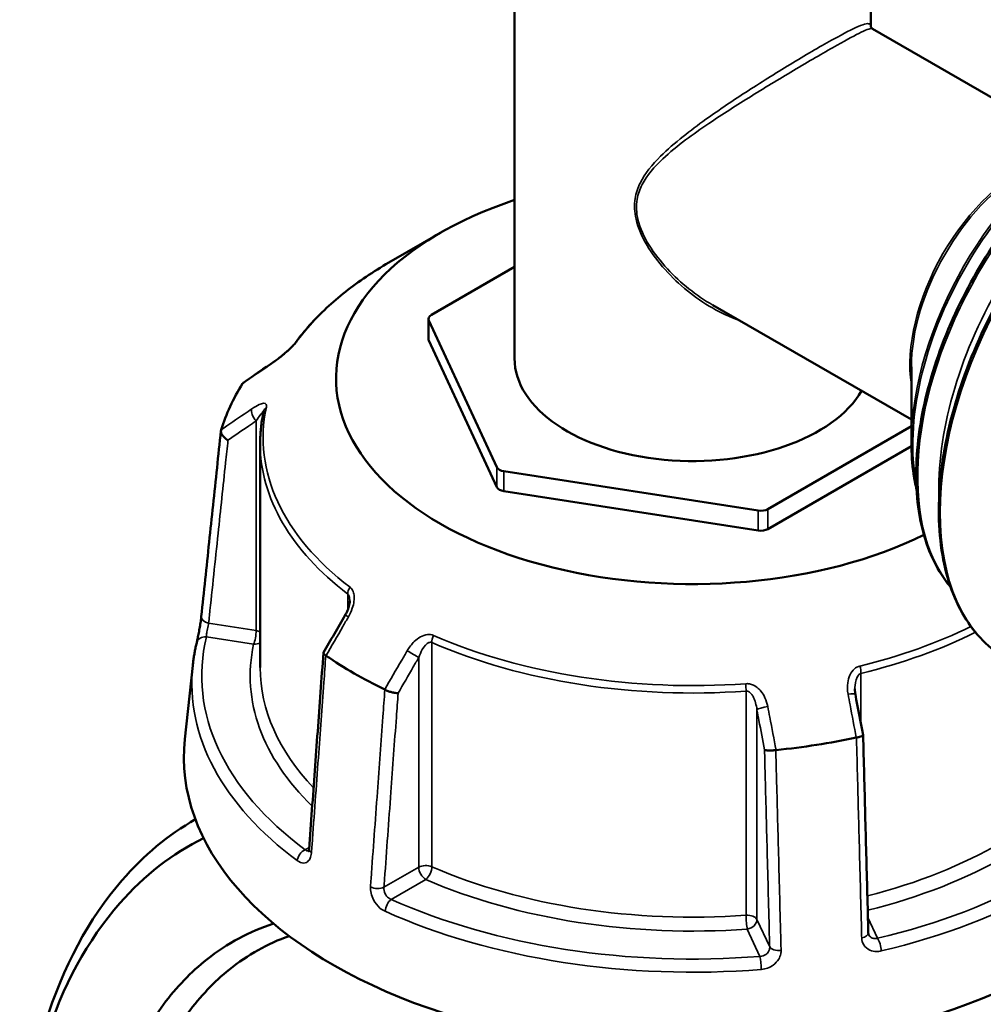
# Model space of a CAD drawing. Header units: millimetres. Extents: x 0 to 926, y 0 to 961.
# Tile 14 of 16: x 661 to 757, y 812 to 911. Entities that reach past the tile are written whole.
import ezdxf

# ---------------------------------------------------------------- set-up
doc = ezdxf.new("R2010")
doc.units = ezdxf.units.MM
doc.layers.add('Visible (ANSI)', color=7, linetype='Continuous', lineweight=50)
doc.layers.add('Visible Narrow (ANSI)', color=7, linetype='Continuous', lineweight=35)

msp = doc.modelspace()

# ---------------------------------------------------------------- linework, layer by layer
at = {"layer": 'Visible (ANSI)'}
for p, q in [((710.237, 917.871), (710.237, 876.787)), ((745.937, 917.871), (745.937, 910.092)), ((766.008, 898.351), (746.102, 909.844)), ((702.809, 889.381), (697.641, 886.397)), ((710.237, 885.955), (701.894, 881.138)), ((750.008, 870.639), (730.102, 882.131)), ((701.601, 878.729), (701.601, 880.729)), ((701.635, 880.58), (708.464, 865.866)), ((701.635, 878.58), (708.464, 863.865)), ((750.008, 875.93), (750.008, 868.331)), ((735.623, 861.664), (750.008, 869.969)), ((684.737, 868.242), (684.737, 845.76)), ((735.623, 859.664), (750.01, 867.97)), ((709.171, 865.457), (734.657, 861.515)), ((709.171, 863.457), (734.657, 859.514)), ((677.978, 845.991), (677.185, 838.6)), ((678.241, 830.552), (678.197, 830.527))]:
    msp.add_line(p, q, dxfattribs=at)
for centre, major_axis, ratio, start_param, end_param in [((728.087, 874.786), (-35.749, 0), 0.57735, 5.235194, 8.559433), ((702.601, 880.729), (-1, 0), 0.57735, 5.497787, 6.544985), ((702.601, 878.729), (-1, 0), 0.57735, 0, 0.261799), ((11632.776, -9749.281), (-14681.182, 6105.926), 0.781167, 5.814792, 5.815074), ((728.087, 876.787), (17.85, 0), 0.57735, 3.141593, 5.960641), ((728.087, 864.784), (-47.999, 0), 0.57735, 5.934582, 6.10819), ((709.43, 866.015), (-1, 0), 0.57735, 0.261799, 1.308997), ((709.43, 864.015), (-1, 0), 0.57735, 0.261799, 1.308997), ((734.916, 862.072), (-1, 0), 0.57735, 1.308997, 2.356194), ((734.916, 860.072), (-1, 0), 0.57735, 1.308997, 2.356194), ((8677.315, -3798.517), (-8000.893, -13857.955), 0.577385, 4.710226, 4.710498), ((728.087, 864.784), (-47.999, 0), 0.57735, 0.698594, 0.872202), ((-2139.686, -2076.098), (-2409.457, 15580.337), 0.211644, 4.867779, 4.868046), ((728.087, 836.778), (51, 0), 0.57735, 3.079689, 6.236566), ((728.087, 864.784), (-47.999, 0), 0.57735, 1.745791, 1.9194)]:
    msp.add_ellipse(centre, major_axis=major_axis, ratio=ratio, start_param=start_param, end_param=end_param, dxfattribs=at)
for points, knots in [([(746.102, 909.844), (746.08, 909.857), (746.056, 909.874), (746.012, 909.917), (745.994, 909.941), (745.965, 909.988), (745.955, 910.011), (745.943, 910.048), (745.94, 910.063), (745.937, 910.084), (745.937, 910.09), (745.937, 910.092)], [9.3600345, 9.3600345, 9.3600345, 9.3600345, 9.4037193, 9.4037193, 9.4474042, 9.4474042, 9.491089, 9.491089, 9.5347738, 9.5347738, 9.5784587, 9.5784587, 9.5784587, 9.5784587]), ([(753.946, 853.836), (753.536, 854.32), (753.16, 854.846), (751.798, 857.11), (751.103, 859.162), (750.401, 863.803), (750.407, 866.403), (751.126, 871.866), (751.841, 874.729), (753.902, 880.425), (755.247, 883.257), (758.431, 888.609), (760.27, 891.128), (764.26, 895.602), (766.41, 897.557), (770.813, 900.702), (773.066, 901.892), (777.448, 903.371), (779.58, 903.662), (781.878, 903.446), (782.206, 903.401), (782.528, 903.342)], [4.131017, 4.131017, 4.131017, 4.131017, 4.236488, 4.236488, 4.553095, 4.553095, 4.875486, 4.875486, 5.198296, 5.198296, 5.520616, 5.520616, 5.842752, 5.842752, 6.165131, 6.165131, 6.487996, 6.487996, 6.810029, 6.810029, 6.864557, 6.864557, 6.864557, 6.864557]), ([(759.534, 846.663), (757.827, 847.649), (756.39, 849.097), (754.182, 852.781), (753.422, 855.03), (752.659, 860.118), (752.668, 862.966), (753.46, 868.95), (754.245, 872.086), (756.506, 878.326), (757.981, 881.428), (761.472, 887.291), (763.487, 890.05), (767.859, 894.951), (770.214, 897.091), (775.036, 900.534), (777.502, 901.836), (782.297, 903.455), (784.628, 903.774), (788.502, 903.41), (790.111, 902.911), (791.534, 902.089)], [3.926991, 3.926991, 3.926991, 3.926991, 4.23737, 4.23737, 4.554304, 4.554304, 4.876498, 4.876498, 5.199061, 5.199061, 5.521175, 5.521175, 5.843122, 5.843122, 6.165292, 6.165292, 6.487906, 6.487906, 6.809768, 6.809768, 7.068583, 7.068583, 7.068583, 7.068583]), ([(697.641, 886.397), (696.852, 885.942), (696.092, 885.468), (694.636, 884.486), (693.939, 883.978), (692.613, 882.931), (691.984, 882.391), (690.796, 881.283), (690.238, 880.714), (689.197, 879.551), (688.714, 878.956), (688.27, 878.349)], [3.1415927, 3.1415927, 3.1415927, 3.1415927, 3.2187165, 3.2187165, 3.2958403, 3.2958403, 3.3729641, 3.3729641, 3.4500879, 3.4500879, 3.5272117, 3.5272117, 3.5272117, 3.5272117]), ([(688.27, 878.349), (688.251, 878.324), (688.227, 878.292), (688.158, 878.209), (688.111, 878.156), (687.992, 878.025), (687.915, 877.945), (687.726, 877.757), (687.61, 877.647), (687.334, 877.396), (687.171, 877.256), (686.85, 876.991), (686.691, 876.866), (686.404, 876.65), (686.274, 876.557), (686.151, 876.472)], [0, 0, 0, 0, 0.0244874, 0.0244874, 0.055663, 0.055663, 0.0953684, 0.0953684, 0.1476219, 0.1476219, 0.2167051, 0.2167051, 0.2857883, 0.2857883, 0.345416, 0.345416, 0.345416, 0.345416]), ([(685.084, 871.472), (685.038, 871.259), (684.996, 871.044), (684.922, 870.615), (684.89, 870.4), (684.835, 869.969), (684.811, 869.754), (684.774, 869.322), (684.76, 869.106), (684.742, 868.674), (684.737, 868.458), (684.737, 868.242)], [3.8031711, 3.8031711, 3.8031711, 3.8031711, 3.8279351, 3.8279351, 3.852699, 3.852699, 3.8774629, 3.8774629, 3.9022269, 3.9022269, 3.9269908, 3.9269908, 3.9269908, 3.9269908]), ([(678.834, 850.88), (678.966, 852.123), (679.097, 853.366), (679.359, 855.851), (679.49, 857.094), (679.753, 859.58), (679.884, 860.823), (680.147, 863.309), (680.278, 864.552), (680.54, 867.037), (680.672, 868.28), (680.803, 869.523)], [1.204615, 1.204615, 1.204615, 1.204615, 1.67053, 1.67053, 2.136446, 2.136446, 2.602361, 2.602361, 3.068276, 3.068276, 3.534191, 3.534191, 3.534191, 3.534191]), ([(681.508, 868.574), (681.507, 868.575), (681.505, 868.576), (681.39, 868.64), (681.282, 868.716), (681.092, 868.883), (681.01, 868.974), (680.883, 869.161), (680.839, 869.257), (680.795, 869.437), (680.795, 869.52), (680.817, 869.594)], [-0.1537126, -0.1537126, -0.1537126, -0.1537126, -0.1532374, -0.1532374, -0.1140917, -0.1140917, -0.0754562, -0.0754562, -0.036958, -0.036958, 0, 0, 0, 0]), ([(750.534, 863.622), (750.412, 864.124), (750.311, 864.643), (750.082, 866.18), (750.008, 867.235), (750.008, 868.331)], [4.4715988, 4.4715988, 4.4715988, 4.4715988, 4.5553093, 4.5553093, 4.712389, 4.712389, 4.712389, 4.712389]), ([(693.712, 852.454), (693.712, 852.381), (693.706, 852.297), (693.68, 852.119), (693.661, 852.024), (693.61, 851.83), (693.578, 851.731), (693.504, 851.532), (693.462, 851.432), (693.368, 851.233), (693.316, 851.135), (693.261, 851.038)], [0.1380118, 0.1380118, 0.1380118, 0.1380118, 0.1794926, 0.1794926, 0.2209734, 0.2209734, 0.2624542, 0.2624542, 0.303935, 0.303935, 0.3454158, 0.3454158, 0.3454158, 0.3454158]), ([(678.371, 848.255), (678.394, 848.352), (678.421, 848.473), (678.483, 848.76), (678.518, 848.93), (678.59, 849.294), (678.626, 849.488), (678.694, 849.876), (678.726, 850.071), (678.781, 850.438), (678.804, 850.612), (678.826, 850.806), (678.831, 850.844), (678.834, 850.88)], [0, 0, 0, 0, 0.0559614, 0.0559614, 0.1169179, 0.1169179, 0.1785785, 0.1785785, 0.2397459, 0.2397459, 0.2998994, 0.2998994, 0.3148135, 0.3148135, 0.3148135, 0.3148135]), ([(677.978, 845.991), (677.995, 846.143), (678.013, 846.294), (678.053, 846.597), (678.076, 846.748), (678.124, 847.05), (678.15, 847.201), (678.206, 847.503), (678.236, 847.653), (678.301, 847.954), (678.335, 848.105), (678.371, 848.255)], [2.41809785, 2.41809785, 2.41809785, 2.41809785, 2.43322079, 2.43322079, 2.44834374, 2.44834374, 2.46346668, 2.46346668, 2.47858963, 2.47858963, 2.49371257, 2.49371257, 2.49371257, 2.49371257]), ([(691.074, 847.245), (690.978, 845.932), (690.883, 844.62), (690.692, 841.995), (690.596, 840.683), (690.405, 838.058), (690.309, 836.745), (690.118, 834.121), (690.022, 832.808), (689.831, 830.183), (689.736, 828.871), (689.64, 827.558)], [0.578743, 0.578743, 0.578743, 0.578743, 1.042455, 1.042455, 1.506168, 1.506168, 1.96988, 1.96988, 2.433592, 2.433592, 2.897305, 2.897305, 2.897305, 2.897305]), ([(691.315, 846.972), (691.236, 847.023), (691.175, 847.072), (691.091, 847.166), (691.071, 847.209), (691.075, 847.258), (691.079, 847.27), (691.085, 847.281)], [-0.15359492, -0.15359492, -0.15359492, -0.15359492, -0.11655078, -0.11655078, -0.07796289, -0.07796289, -0.06473026, -0.06473026, -0.06473026, -0.06473026]), ([(698.562, 843.206), (698.561, 843.206), (698.56, 843.206), (698.474, 843.203), (698.375, 843.21), (698.155, 843.24), (698.037, 843.264), (697.793, 843.328), (697.67, 843.368), (697.437, 843.456), (697.331, 843.504), (697.237, 843.554)], [-0.1537126, -0.1537126, -0.1537126, -0.1537126, -0.1532373, -0.1532373, -0.1140917, -0.1140917, -0.0754559, -0.0754559, -0.0369579, -0.0369579, 0, 0, 0, 0]), ([(744.4, 843.098), (744.393, 843.133), (744.387, 843.169), (744.376, 843.24), (744.371, 843.275), (744.363, 843.346), (744.36, 843.382), (744.354, 843.452), (744.352, 843.487), (744.35, 843.557), (744.349, 843.592), (744.349, 843.626)], [0, 0, 0, 0, 0.01460455, 0.01460455, 0.02920911, 0.02920911, 0.04381366, 0.04381366, 0.05841822, 0.05841822, 0.07302277, 0.07302277, 0.07302277, 0.07302277]), ([(745.172, 839.009), (745.174, 838.999), (745.171, 838.988), (745.15, 838.951), (745.114, 838.923), (744.997, 838.867), (744.918, 838.839), (744.73, 838.787), (744.623, 838.764), (744.507, 838.743)], [-0.130813, -0.130813, -0.130813, -0.130813, -0.1140917, -0.1140917, -0.0754562, -0.0754562, -0.036958, -0.036958, 0, 0, 0, 0]), ([(745.694, 819.149), (745.659, 820.473), (745.624, 821.797), (745.555, 824.444), (745.52, 825.767), (745.45, 828.414), (745.416, 829.738), (745.346, 832.385), (745.311, 833.708), (745.242, 836.356), (745.207, 837.679), (745.172, 839.003)], [1.204615, 1.204615, 1.204615, 1.204615, 1.665167, 1.665167, 2.125719, 2.125719, 2.58627, 2.58627, 3.046822, 3.046822, 3.507374, 3.507374, 3.507374, 3.507374]), ([(736.419, 837.492), (736.298, 837.476), (736.174, 837.463), (735.932, 837.449), (735.815, 837.446), (735.607, 837.452), (735.517, 837.46), (735.373, 837.486), (735.32, 837.503), (735.289, 837.524), (735.289, 837.524), (735.288, 837.525)], [-0.153595, -0.153595, -0.153595, -0.153595, -0.1165508, -0.1165508, -0.0779628, -0.0779628, -0.039237, -0.039237, 0, 0, 0.0004763, 0.0004763, 0.0004763, 0.0004763]), ([(678.242, 830.549), (675.531, 828.99), (673.052, 826.929), (667.558, 820.591), (664.947, 815.72), (661.728, 805.373), (660.873, 800.105), (660.677, 794.559), (660.647, 793.715), (660.632, 792.864), (660.633, 792.008)], [0.7804091, 0.7804091, 0.7804091, 0.7804091, 1.0154019, 1.0154019, 1.3737901, 1.3737901, 1.6774634, 1.6774634, 1.6774634, 1.7236739, 1.7236739, 1.7236739, 1.7236739]), ([(691.711, 727.069), (690.548, 727.883), (689.398, 728.759), (684.553, 732.753), (681.028, 736.443), (675.953, 743.066), (674.186, 745.685), (670.931, 751.178), (669.442, 754.053), (666.695, 760.174), (665.46, 763.433), (663.392, 770.043), (662.56, 773.396), (660.899, 782.397), (660.474, 788.032), (660.685, 793.39), (660.897, 798.748), (661.746, 803.827), (664.902, 813.789), (667.446, 818.466), (673.11, 824.92), (675.945, 827.123), (679.06, 828.668)], [-3.05148, -3.05148, -3.05148, -3.05148, -2.964022, -2.964022, -2.677519, -2.677519, -2.508988, -2.508988, -2.340458, -2.340458, -2.160797, -2.160797, -1.981137, -1.981137, -1.677463, -1.677463, -1.677463, -1.37379, -1.37379, -1.015402, -1.015402, -0.742981, -0.742981, -0.742981, -0.742981]), ([(689.64, 827.558), (689.637, 827.511), (689.63, 827.469), (689.616, 827.403), (689.609, 827.378), (689.596, 827.345), (689.592, 827.338), (689.592, 827.338)], [0, 0, 0, 0, 0.03145843, 0.03145843, 0.06291686, 0.06291686, 0.09307924, 0.09307924, 0.09307924, 0.09307924]), ([(686.08, 820.081), (683.675, 819.313), (681.425, 818.108), (677.801, 815.232), (676.342, 813.716), (673.748, 810.241), (672.614, 808.282), (670.148, 802.719), (669.1, 798.827), (668.567, 794.637), (668.033, 790.447), (668.014, 785.961), (669.133, 775.634), (670.571, 769.741), (674.896, 758.455), (677.793, 753.071), (684.788, 743.419), (688.936, 739.224), (694.377, 735.361), (695.447, 734.672), (696.527, 734.049)], [-2.498333, -2.498333, -2.498333, -2.498333, -2.255893, -2.255893, -2.065224, -2.065224, -1.874554, -1.874554, -1.570796, -1.570796, -1.570796, -1.267038, -1.267038, -0.8857, -0.8857, -0.500985, -0.500985, -0.097367, -0.097367, 0, 0, 0, 0]), ([(698.163, 736.607), (697.137, 737.199), (696.12, 737.853), (690.949, 741.52), (687.005, 745.496), (680.337, 754.659), (677.565, 759.775), (673.407, 770.526), (672.01, 776.151), (670.894, 786.038), (670.889, 790.342), (671.378, 794.37), (671.867, 798.399), (672.85, 802.15), (675.185, 807.524), (676.262, 809.419), (678.733, 812.786), (680.126, 814.257), (683.476, 816.959), (685.49, 818.085), (687.642, 818.841)], [0, 0, 0, 0, 0.097367, 0.097367, 0.500985, 0.500985, 0.8857, 0.8857, 1.267038, 1.267038, 1.570796, 1.570796, 1.570796, 1.874554, 1.874554, 2.065224, 2.065224, 2.255893, 2.255893, 2.483682, 2.483682, 2.483682, 2.483682]), ([(745.732, 818.973), (745.728, 818.982), (745.724, 818.992), (745.716, 819.012), (745.713, 819.022), (745.707, 819.044), (745.704, 819.056), (745.7, 819.08), (745.698, 819.093), (745.695, 819.12), (745.694, 819.135), (745.694, 819.149)], [0.24445822, 0.24445822, 0.24445822, 0.24445822, 0.25852937, 0.25852937, 0.27260052, 0.27260052, 0.28667167, 0.28667167, 0.30074282, 0.30074282, 0.31481397, 0.31481397, 0.31481397, 0.31481397])]:
    msp.add_open_spline(points, degree=3, knots=knots, dxfattribs=at)
for points in [[(682.984, 874.264), (682.981, 874.26), (682.978, 874.255), (682.975, 874.25)], [(682.984, 874.264), (683.01, 874.304), (683.044, 874.338), (683.086, 874.366)], [(680.821, 869.609), (680.82, 869.604), (680.818, 869.599), (680.817, 869.594)], [(691.315, 846.972), (691.321, 846.969), (691.327, 846.965), (691.332, 846.961)], [(697.217, 843.564), (697.224, 843.56), (697.23, 843.557), (697.237, 843.554)], [(744.483, 838.739), (744.491, 838.74), (744.499, 838.742), (744.507, 838.743)], [(736.419, 837.492), (736.427, 837.493), (736.436, 837.494), (736.444, 837.495)]]:
    msp.add_open_spline(points, degree=3, dxfattribs=at)
at = {"layer": 'Visible Narrow (ANSI)'}
for p, q in [((701.635, 878.58), (701.635, 880.58)), ((684.336, 870.517), (684.336, 849.48)), ((708.464, 865.866), (708.464, 863.865)), ((709.171, 863.457), (709.171, 865.457)), ((734.657, 861.515), (734.657, 859.514)), ((735.623, 859.664), (735.623, 861.664)), ((693.509, 853.147), (693.509, 851.549)), ((684.336, 849.48), (679.57, 850.217)), ((679.343, 848.838), (684.077, 848.106)), ((701.942, 825.796), (701.942, 848.278)), ((700.631, 846.781), (700.631, 825.744)), ((744.96, 840.132), (744.96, 845.187)), ((733.441, 843.405), (733.441, 820.923)), ((734.531, 820.5), (734.531, 841.537)), ((689.653, 827.734), (689.246, 827.499)), ((700.631, 825.744), (697.143, 823.73)), ((697.873, 822.519), (701.338, 824.519)), ((746.617, 818.624), (745.653, 820.702)), ((735.807, 817.748), (734.531, 820.5)), ((733.565, 819.534), (734.833, 816.801))]:
    msp.add_line(p, q, dxfattribs=at)
for centre, major_axis, ratio, start_param, end_param in [((775.534, 874.376), (-16, -27.713), 0.57735, 3.141593, 6.283185), ((771.291, 876.825), (-14.604, -25.294), 0.57735, 3.354914, 6.069864), ((768.256, 878.578), (12.8, 22.17), 0.57735, 0.587652, 2.553941), ((773.413, 875.601), (-14.604, -25.294), 0.57735, 3.882673, 5.542105), ((768.006, 878.722), (-12.727, -22.043), 0.57735, 3.926991, 5.497787), ((761.175, 882.666), (-8, -13.856), 0.57735, 3.765918, 5.65886), ((761.425, 882.522), (8.073, 13.983), 0.57735, 0.785398, 2.356194), ((728.087, 868.819), (43.057, 0), 0.57735, 2.356194, 2.741814), ((689.077, 877.759), (-0.807, 0.591), 0.752113, 6.000963, 6.283185), ((686.717, 875.648), (-0.566, 0.824), 0.557115, 0, 0.25272), ((684.594, 871.075), (-0.566, 0.824), 0.557115, 0.384237, 1.889275), ((728.087, 868.819), (-43.057, 0), 0.57735, 6.159366, 6.930604), ((686.061, 871.262), (-0.978, 0.211), 0.810246, 5.670703, 6.283185), ((728.087, 868.242), (-43.35, 0), 0.57735, 0, 0.647418), ((694.307, 853.495), (0.607, 0.795), 0.651273, 1.649988, 2.435386), ((679.829, 850.775), (-0.994, 0.105), 0.59362, 0, 1.370616), ((694.126, 850.537), (-0.865, 0.501), 0.00177, 5.393628, 6.283185), ((684.077, 848.922), (-0.153, -0.988), 0.211325, 0.631914, 2.202711), ((684.077, 848.922), (-1, 0), 0.57735, 3.990955, 4.45059), ((728.087, 868.819), (-43.057, 0), 0.57735, 1.970575, 2.275637), ((728.087, 844.943), (-49.209, 0), 0.57735, 6.145667, 6.944302), ((679.343, 848.022), (-0.972, 0.233), 0.808788, 4.903881, 6.283185), ((702.545, 848.739), (-0.4, -0.916), 0.492453, 4.652294, 5.437692), ((728.087, 868.819), (-43.057, 0), 0.57735, 0.923378, 1.694616), ((728.087, 868.242), (43.35, 0), 0.57735, 5.112168, 5.425113), ((728.087, 844.943), (-44.35, 0), 0.57735, 6.159366, 6.819056), ((684.077, 848.922), (0.978, -0.211), 0.810246, 4.885305, 5.613546), ((699.924, 847.19), (-0.865, 0.501), 0.00177, 3.757073, 5.262111), ((728.087, 868.242), (43.35, 0), 0.57735, 4.06497, 4.836209), ((728.087, 844.198), (-50.205, 0), 0.57735, 6.221282, 6.944302), ((728.087, 845.76), (-43.35, 0), 0.57735, 0, 0.50213), ((744.57, 845.719), (0.237, -0.972), 0.317793, 0.916103, 1.701501), ((733.318, 843.978), (-0.072, 0.997), 0.10084, 4.093282, 4.87868), ((743.417, 842.912), (0.983, 0.186), 0.151523, 0, 1.289581), ((735.496, 841.687), (-0.983, -0.186), 0.151523, 4.562691, 6.067729), ((728.087, 845.76), (-43.35, 0), 0.57735, 1.986567, 2.741814), ((728.087, 844.943), (44.35, 0), 0.57735, 5.119152, 5.883406), ((728.087, 844.943), (49.209, 0), 0.57735, 5.09847, 5.897105), ((728.087, 844.198), (50.205, 0), 0.57735, 5.09847, 5.897105), ((689.246, 826.683), (0.596, 0.803), 0.644466, 0.855759, 2.339289), ((690.637, 827.486), (-0.997, 0.073), 0.524643, 0, 0.742118), ((701.338, 825.336), (-1, 0), 0.57735, 4.06497, 5.497787), ((701.338, 825.336), (0.5, -0.866), 0.57735, 3.926991, 5.497787), ((701.338, 825.336), (0.4, 0.916), 0.492453, 3.866896, 5.437692), ((728.087, 845.76), (-43.35, 0), 0.57735, 0.923378, 1.694616), ((696.436, 824.138), (0.997, -0.073), 0.524643, 4.050499, 5.537901), ((728.087, 844.943), (44.35, 0), 0.57735, 4.06497, 4.836209), ((697.873, 821.702), (-0.41, -0.912), 0.501328, 3.872115, 5.355644), ((728.087, 844.943), (-49.209, 0), 0.57735, 0.909679, 1.708314), ((728.087, 844.198), (50.205, 0), 0.57735, 4.051272, 4.849907), ((733.565, 820.35), (1, 0), 0.57735, 0.261799, 1.694616), ((733.565, 820.35), (0.072, -0.997), 0.10084, 4.093282, 5.664078), ((733.565, 820.35), (0.907, 0.421), 0.788675, 4.36151, 5.932306), ((744.694, 819.123), (1, 0.026), 0.506161, 5.043335, 6.283185), ((736.773, 817.898), (-1, -0.026), 0.506161, 0.247552, 1.734954), ((746.617, 817.807), (0.228, -0.974), 0.30746, 1.00611, 2.489639), ((734.833, 815.984), (-0.08, 0.997), 0.111929, 4.179697, 5.663227)]:
    msp.add_ellipse(centre, major_axis=major_axis, ratio=ratio, start_param=start_param, end_param=end_param, dxfattribs=at)
for points, knots in [([(745.936, 910.094), (745.937, 910.181), (745.917, 910.245), (745.736, 910.425), (745.366, 910.356), (744.085, 909.805), (743.262, 909.385), (741.064, 908.171), (739.648, 907.346), (736.676, 905.549), (735.144, 904.594), (732.187, 902.68), (730.758, 901.722), (728.617, 900.19), (727.848, 899.616), (726.31, 898.391), (725.549, 897.737), (724.032, 896.225), (723.301, 895.353), (722.583, 893.879), (722.41, 893.37), (722.217, 892.16), (722.25, 891.445), (722.619, 889.835), (723.016, 888.949), (724.025, 887.251), (724.644, 886.438), (726.699, 884.143), (728.322, 882.831), (730.93, 881.338), (731.832, 880.92), (732.749, 880.603)], [-9.578459, -9.578459, -9.578459, -9.578459, -9.385318, -9.385318, -8.783113, -8.783113, -8.274546, -8.274546, -7.721308, -7.721308, -7.200507, -7.200507, -6.695816, -6.695816, -6.396049, -6.396049, -6.063276, -6.063276, -5.65846, -5.65846, -5.463231, -5.463231, -5.219553, -5.219553, -4.915144, -4.915144, -4.600848, -4.600848, -3.9604, -3.9604, -3.639519, -3.639519, -3.639519, -3.639519]), ([(730.102, 882.131), (728.444, 883.087), (726.891, 884.323), (724.874, 886.501), (724.246, 887.298), (723.22, 888.961), (722.815, 889.827), (722.44, 891.394), (722.406, 892.088), (722.603, 893.258), (722.779, 893.749), (723.509, 895.166), (724.252, 896), (725.793, 897.446), (726.565, 898.07), (728.123, 899.243), (728.901, 899.792), (731.067, 901.263), (732.509, 902.186), (735.488, 904.039), (737.028, 904.968), (740.006, 906.735), (741.419, 907.554), (743.6, 908.782), (744.41, 909.219), (745.628, 909.806), (745.974, 909.918), (746.102, 909.844)], [3.991882, 3.991882, 3.991882, 3.991882, 4.600848, 4.600848, 4.915144, 4.915144, 5.219553, 5.219553, 5.463231, 5.463231, 5.65846, 5.65846, 6.063276, 6.063276, 6.396049, 6.396049, 6.695816, 6.695816, 7.200507, 7.200507, 7.721308, 7.721308, 8.274546, 8.274546, 8.783113, 8.783113, 9.360034, 9.360034, 9.360034, 9.360034]), ([(686.054, 876.367), (686.268, 876.515), (686.495, 876.682), (686.917, 877.015), (687.111, 877.176), (687.433, 877.458), (687.561, 877.575), (687.821, 877.821), (687.952, 877.951), (688.158, 878.17), (688.239, 878.261), (688.352, 878.398), (688.391, 878.448), (688.425, 878.495)], [-0.345416, -0.345416, -0.345416, -0.345416, -0.2513157, -0.2513157, -0.1744041, -0.1744041, -0.1229221, -0.1229221, -0.0672144, -0.0672144, -0.0258517, -0.0258517, 0, 0, 0, 0]), ([(682.975, 874.25), (683.749, 874.783), (684.523, 875.315), (685.297, 875.847), (685.549, 876.021), (685.802, 876.194), (686.054, 876.367)], [-1.9791464, -1.9791464, -1.9791464, -1.9791464, -1.6399942, -1.6399942, -1.6399942, -1.52956, -1.52956, -1.52956, -1.52956]), ([(685.36, 871.89), (685.386, 872.011), (685.379, 872.106), (685.247, 872.336), (684.971, 872.293), (684.421, 872.054), (684.165, 871.905), (683.897, 871.721)], [-0.3454168, -0.3454168, -0.3454168, -0.3454168, -0.2827888, -0.2827888, -0.1173418, -0.1173418, 0, 0, 0, 0]), ([(683.897, 871.721), (683.645, 871.548), (683.393, 871.375), (683.141, 871.202), (682.368, 870.671), (681.595, 870.14), (680.821, 869.609)], [-2.74525, -2.74525, -2.74525, -2.74525, -2.6347843, -2.6347843, -2.6347843, -2.2956636, -2.2956636, -2.2956636, -2.2956636]), ([(684.336, 870.517), (684.469, 870.722), (684.598, 870.909), (684.873, 871.282), (685.012, 871.443), (685.065, 871.428), (685.069, 871.424), (685.072, 871.418)], [0, 0, 0, 0, 0.1173418, 0.1173418, 0.2827888, 0.2827888, 0.3014145, 0.3014145, 0.3014145, 0.3014145]), ([(681.508, 868.574), (682.199, 869.049), (682.889, 869.523), (683.579, 869.998), (683.832, 870.171), (684.084, 870.344), (684.336, 870.517)], [2.3321299, 2.3321299, 2.3321299, 2.3321299, 2.6347843, 2.6347843, 2.6347843, 2.74525, 2.74525, 2.74525, 2.74525]), ([(679.57, 850.217), (679.597, 850.474), (679.624, 850.731), (679.941, 853.729), (680.23, 856.47), (680.52, 859.212), (680.769, 861.577), (681.019, 863.943), (681.349, 867.063), (681.428, 867.819), (681.508, 868.574)], [1.204615, 1.204615, 1.204615, 1.204615, 1.300862, 1.300862, 2.32853, 2.32853, 2.32853, 3.215225, 3.215225, 3.498434, 3.498434, 3.498434, 3.498434]), ([(693.582, 850.854), (693.739, 851.127), (693.872, 851.415), (694.052, 851.95), (694.111, 852.194), (694.159, 852.598), (694.166, 852.759), (694.143, 853.083), (694.111, 853.247), (694.012, 853.502), (693.957, 853.601), (693.844, 853.739), (693.796, 853.786), (693.743, 853.826)], [-0.3454158, -0.3454158, -0.3454158, -0.3454158, -0.2508172, -0.2508172, -0.1741557, -0.1741557, -0.1230504, -0.1230504, -0.0672144, -0.0672144, -0.0258517, -0.0258517, 0, 0, 0, 0]), ([(693.509, 853.147), (693.535, 853.127), (693.559, 853.101), (693.614, 853.021), (693.641, 852.959), (693.689, 852.79), (693.705, 852.676), (693.711, 852.521), (693.712, 852.488), (693.712, 852.454)], [0, 0, 0, 0, 0.0258517, 0.0258517, 0.0672144, 0.0672144, 0.1230504, 0.1230504, 0.1380118, 0.1380118, 0.1380118, 0.1380118]), ([(691.332, 846.961), (691.898, 847.94), (692.463, 848.919), (693.029, 849.898), (693.213, 850.217), (693.397, 850.535), (693.582, 850.854)], [-1.9791464, -1.9791464, -1.9791464, -1.9791464, -1.6399911, -1.6399911, -1.6399911, -1.52956, -1.52956, -1.52956, -1.52956]), ([(679.343, 848.838), (679.345, 848.898), (679.35, 848.969), (679.374, 849.177), (679.397, 849.328), (679.461, 849.689), (679.504, 849.902), (679.552, 850.131), (679.561, 850.175), (679.57, 850.217)], [0, 0, 0, 0, 0.0604374, 0.0604374, 0.1571372, 0.1571372, 0.282847, 0.282847, 0.3148135, 0.3148135, 0.3148135, 0.3148135]), ([(702.118, 848.991), (701.931, 849.072), (701.72, 849.099), (701.027, 849.025), (700.565, 848.737), (699.909, 848.106), (699.669, 847.791), (699.473, 847.453)], [-0.3454164, -0.3454164, -0.3454164, -0.3454164, -0.2762086, -0.2762086, -0.1173418, -0.1173418, 0, 0, 0, 0]), ([(699.473, 847.453), (699.288, 847.134), (699.103, 846.816), (698.919, 846.498), (698.351, 845.52), (697.784, 844.542), (697.217, 843.564)], [-0.9791356, -0.9791356, -0.9791356, -0.9791356, -0.8687045, -0.8687045, -0.8687045, -0.5295492, -0.5295492, -0.5295492, -0.5295492]), ([(700.631, 846.781), (700.729, 847.063), (700.849, 847.333), (701.174, 847.895), (701.403, 848.173), (701.746, 848.314), (701.85, 848.319), (701.942, 848.278)], [0, 0, 0, 0, 0.1173418, 0.1173418, 0.2762086, 0.2762086, 0.3454164, 0.3454164, 0.3454164, 0.3454164]), ([(689.877, 827.186), (689.896, 827.458), (689.916, 827.731), (690.147, 830.912), (690.359, 833.821), (690.571, 836.729), (690.753, 839.239), (690.936, 841.749), (691.184, 845.163), (691.25, 846.068), (691.315, 846.972)], [-2.897305, -2.897305, -2.897305, -2.897305, -2.801058, -2.801058, -1.77339, -1.77339, -1.77339, -0.886695, -0.886695, -0.567139, -0.567139, -0.567139, -0.567139]), ([(698.562, 843.206), (699.067, 844.079), (699.572, 844.953), (700.078, 845.826), (700.262, 846.144), (700.447, 846.463), (700.631, 846.781)], [0.5660155, 0.5660155, 0.5660155, 0.5660155, 0.8687045, 0.8687045, 0.8687045, 0.9791356, 0.9791356, 0.9791356, 0.9791356]), ([(744.846, 845.921), (744.645, 845.872), (744.459, 845.773), (743.903, 845.305), (743.696, 844.781), (743.575, 843.875), (743.591, 843.487), (743.663, 843.107)], [-0.3454168, -0.3454168, -0.3454168, -0.3454168, -0.2810905, -0.2810905, -0.1173418, -0.1173418, 0, 0, 0, 0]), ([(744.349, 843.627), (744.349, 843.74), (744.353, 843.853), (744.396, 844.373), (744.497, 844.771), (744.77, 845.099), (744.861, 845.163), (744.96, 845.187)], [0.0730228, 0.0730228, 0.0730228, 0.0730228, 0.1173418, 0.1173418, 0.2810905, 0.2810905, 0.3454168, 0.3454168, 0.3454168, 0.3454168]), ([(697.237, 843.554), (697.171, 842.649), (697.105, 841.745), (696.855, 838.331), (696.672, 835.822), (696.489, 833.312), (696.277, 830.404), (696.064, 827.496), (695.832, 824.315), (695.812, 824.042), (695.793, 823.77)], [-3.534781, -3.534781, -3.534781, -3.534781, -3.215225, -3.215225, -2.32853, -2.32853, -2.32853, -1.300862, -1.300862, -1.204615, -1.204615, -1.204615, -1.204615]), ([(735.615, 841.862), (735.557, 842.166), (735.463, 842.465), (735.222, 842.978), (735.087, 843.198), (734.814, 843.53), (734.691, 843.653), (734.409, 843.877), (734.247, 843.975), (733.942, 844.095), (733.805, 844.13), (733.58, 844.155), (733.492, 844.157), (733.405, 844.151)], [-0.345416, -0.345416, -0.345416, -0.345416, -0.2514166, -0.2514166, -0.1744529, -0.1744529, -0.1228891, -0.1228891, -0.0672144, -0.0672144, -0.0258517, -0.0258517, 0, 0, 0, 0]), ([(697.143, 823.73), (697.163, 824.002), (697.182, 824.275), (697.414, 827.456), (697.626, 830.364), (697.838, 833.273), (698.021, 835.782), (698.204, 838.292), (698.445, 841.603), (698.503, 842.405), (698.562, 843.206)], [1.204615, 1.204615, 1.204615, 1.204615, 1.300862, 1.300862, 2.32853, 2.32853, 2.32853, 3.215225, 3.215225, 3.498434, 3.498434, 3.498434, 3.498434]), ([(733.441, 843.405), (733.484, 843.409), (733.527, 843.405), (733.638, 843.381), (733.705, 843.349), (733.855, 843.247), (733.935, 843.165), (734.074, 842.981), (734.135, 842.88), (734.269, 842.61), (734.336, 842.432), (734.455, 842.019), (734.502, 841.78), (734.531, 841.537)], [0, 0, 0, 0, 0.0258517, 0.0258517, 0.0672144, 0.0672144, 0.1228891, 0.1228891, 0.1744529, 0.1744529, 0.2514166, 0.2514166, 0.345416, 0.345416, 0.345416, 0.345416]), ([(743.663, 843.107), (743.73, 842.749), (743.797, 842.391), (743.864, 842.034), (744.07, 840.935), (744.277, 839.837), (744.483, 838.739)], [-2.9717419, -2.9717419, -2.9717419, -2.9717419, -2.8613077, -2.8613077, -2.8613077, -2.5221555, -2.5221555, -2.5221555, -2.5221555]), ([(734.531, 841.537), (734.598, 841.18), (734.666, 840.822), (734.733, 840.464), (734.918, 839.484), (735.103, 838.505), (735.288, 837.525)], [1.52956, 1.52956, 1.52956, 1.52956, 1.6400257, 1.6400257, 1.6400257, 1.9426801, 1.9426801, 1.9426801, 1.9426801]), ([(736.444, 837.495), (736.236, 838.593), (736.027, 839.691), (735.819, 840.789), (735.751, 841.146), (735.683, 841.504), (735.615, 841.862)], [-1.9791464, -1.9791464, -1.9791464, -1.9791464, -1.6400257, -1.6400257, -1.6400257, -1.52956, -1.52956, -1.52956, -1.52956]), ([(744.507, 838.743), (744.531, 837.825), (744.555, 836.907), (744.646, 833.44), (744.712, 830.892), (744.779, 828.343), (744.856, 825.39), (744.933, 822.436), (745.017, 819.206), (745.024, 818.93), (745.031, 818.653)], [-3.534781, -3.534781, -3.534781, -3.534781, -3.215225, -3.215225, -2.32853, -2.32853, -2.32853, -1.300862, -1.300862, -1.204615, -1.204615, -1.204615, -1.204615]), ([(735.288, 837.525), (735.31, 836.711), (735.331, 835.897), (735.419, 832.535), (735.486, 829.986), (735.553, 827.438), (735.631, 824.485), (735.708, 821.532), (735.793, 818.302), (735.8, 818.025), (735.807, 817.748)], [0.603487, 0.603487, 0.603487, 0.603487, 0.886695, 0.886695, 1.77339, 1.77339, 1.77339, 2.801058, 2.801058, 2.897305, 2.897305, 2.897305, 2.897305]), ([(736.95, 817.403), (736.943, 817.68), (736.935, 817.956), (736.85, 821.186), (736.772, 824.139), (736.694, 827.093), (736.626, 829.641), (736.559, 832.189), (736.467, 835.655), (736.443, 836.574), (736.419, 837.492)], [-2.897305, -2.897305, -2.897305, -2.897305, -2.801058, -2.801058, -1.77339, -1.77339, -1.77339, -0.886695, -0.886695, -0.567139, -0.567139, -0.567139, -0.567139]), ([(688.46, 826.401), (688.507, 826.366), (688.555, 826.334), (688.829, 826.176), (689.058, 826.134), (689.408, 826.227), (689.542, 826.322), (689.725, 826.575), (689.787, 826.712), (689.852, 826.967), (689.868, 827.074), (689.877, 827.186)], [-0.3148111, -0.3148111, -0.3148111, -0.3148111, -0.2922201, -0.2922201, -0.1852099, -0.1852099, -0.1028944, -0.1028944, -0.0395748, -0.0395748, 0, 0, 0, 0]), ([(689.609, 827.379), (689.606, 827.378), (689.604, 827.378), (689.507, 827.352), (689.404, 827.376), (689.286, 827.463), (689.266, 827.48), (689.246, 827.499)], [0.1824385, 0.1824385, 0.1824385, 0.1824385, 0.1852099, 0.1852099, 0.2922201, 0.2922201, 0.3148111, 0.3148111, 0.3148111, 0.3148111]), ([(695.793, 823.77), (695.763, 823.369), (695.869, 822.901), (696.255, 822.162), (696.483, 821.872), (696.907, 821.512), (697.083, 821.399), (697.261, 821.319)], [-0.3148129, -0.3148129, -0.3148129, -0.3148129, -0.1729885, -0.1729885, -0.066534, -0.066534, 0, 0, 0, 0]), ([(697.873, 822.519), (697.776, 822.552), (697.682, 822.603), (697.458, 822.772), (697.342, 822.914), (697.155, 823.282), (697.114, 823.521), (697.143, 823.73)], [0, 0, 0, 0, 0.066534, 0.066534, 0.1729885, 0.1729885, 0.3148129, 0.3148129, 0.3148129, 0.3148129]), ([(746.617, 818.624), (746.545, 818.601), (746.471, 818.587), (746.284, 818.576), (746.173, 818.595), (745.944, 818.693), (745.837, 818.788), (745.753, 818.931), (745.742, 818.952), (745.732, 818.973)], [0, 0, 0, 0, 0.0486765, 0.0486765, 0.1265588, 0.1265588, 0.2278058, 0.2278058, 0.2444582, 0.2444582, 0.2444582, 0.2444582]), ([(735.807, 817.748), (735.81, 817.688), (735.807, 817.627), (735.78, 817.471), (735.747, 817.376), (735.634, 817.176), (735.544, 817.075), (735.266, 816.873), (735.052, 816.803), (734.833, 816.801)], [0, 0, 0, 0, 0.0398626, 0.0398626, 0.1036426, 0.1036426, 0.1865568, 0.1865568, 0.3148109, 0.3148109, 0.3148109, 0.3148109]), ([(745.031, 818.653), (745.038, 818.403), (745.106, 818.165), (745.372, 817.726), (745.591, 817.538), (746.061, 817.335), (746.293, 817.289), (746.685, 817.291), (746.839, 817.31), (746.992, 817.346)], [-0.314814, -0.314814, -0.314814, -0.314814, -0.2278058, -0.2278058, -0.1265588, -0.1265588, -0.0486765, -0.0486765, 0, 0, 0, 0]), ([(734.97, 815.486), (735.402, 815.52), (735.83, 815.68), (736.392, 816.097), (736.576, 816.298), (736.811, 816.691), (736.882, 816.873), (736.943, 817.172), (736.953, 817.288), (736.95, 817.403)], [-0.3148109, -0.3148109, -0.3148109, -0.3148109, -0.1865568, -0.1865568, -0.1036426, -0.1036426, -0.0398626, -0.0398626, 0, 0, 0, 0])]:
    msp.add_open_spline(points, degree=3, knots=knots, dxfattribs=at)

doc.saveas('drawing.dxf')
